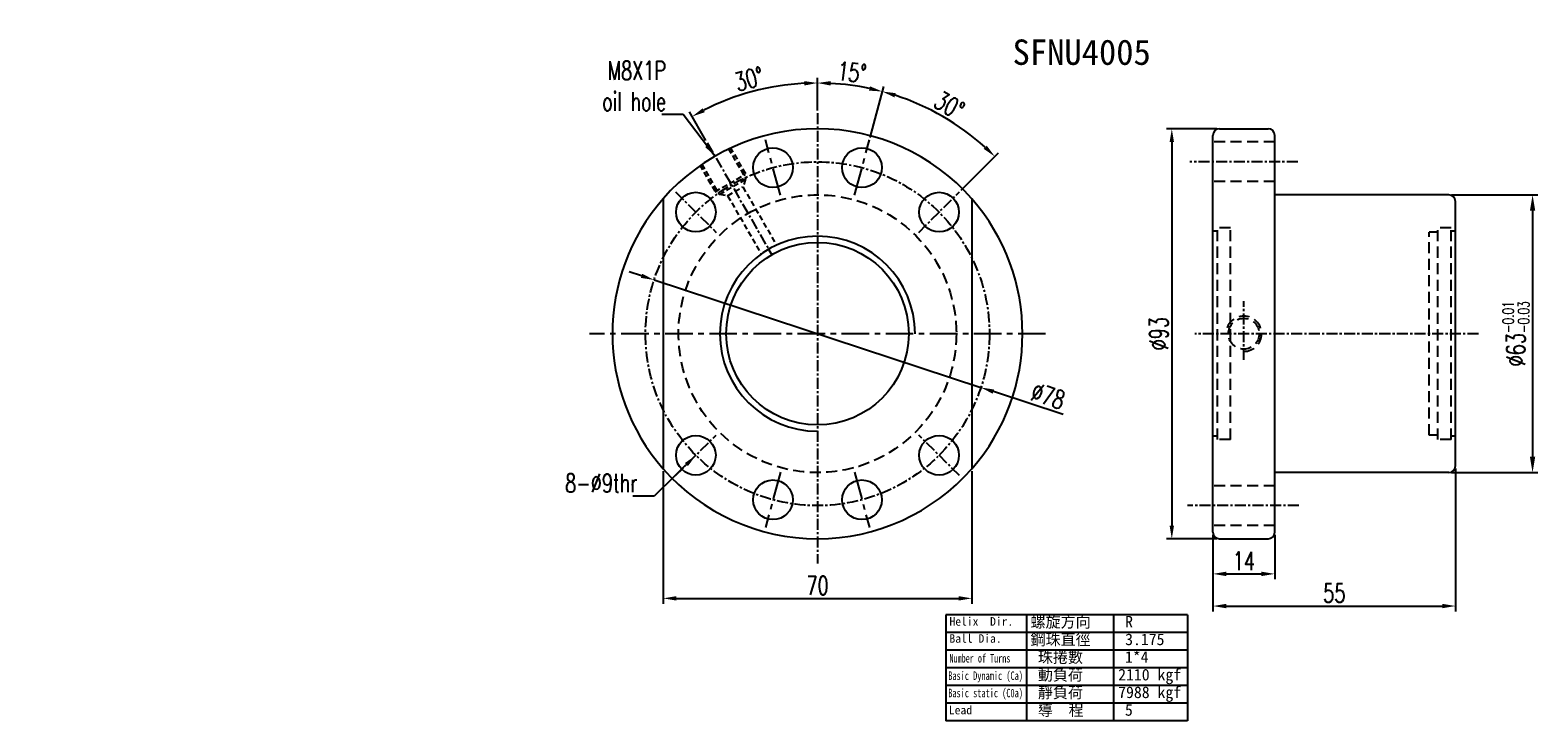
# Model space of a CAD drawing. Extents: x 220 to 995, y -217 to 481.
import ezdxf
from ezdxf.enums import TextEntityAlignment as Align

# ---------------------------------------------------------------- set-up
doc = ezdxf.new("R2010")
doc.units = 0
doc.header["$MEASUREMENT"] = 0
doc.header["$PDMODE"] = 1
for name, pattern in [('CENTER', [2, 1.25, -0.25, 0.25, -0.25]), ('DASHED', [0.75, 0.5, -0.25]), ('HIDDEN', [0.375, 0.25, -0.125])]:
    doc.linetypes.add(name, pattern=pattern)
for name, color, linetype in [('CHA', 2, 'CONTINUOUS'), ('CL', 1, 'CENTER'), ('DIM', 4, 'CONTINUOUS'), ('HID', 2, 'HIDDEN'), ('OUT', 3, 'CONTINUOUS')]:
    doc.layers.add(name, color=color, linetype=linetype)
doc.styles.add('CHN', font='SIMPLEX.shx', dxfattribs={"width": 0.7, "bigfont": 'CHINESET.shx'})
doc.styles.add('T', font='txt')
doc.dimstyles.get("Standard").update_dxf_attribs({"dimscale": 0, "dimtxt": 4, "dimasz": 3, "dimexe": 1, "dimexo": 0.5, "dimgap": 1, "dimtad": 1, "dimdsep": 46, "dimtxsty": 'CHN', "dimcen": 0.09, "dimclrd": 256, "dimclre": 256, "dimclrt": 256, "dimadec": 0, "dimazin": 0, "dimtp": 1, "dimtm": 1, "dimtfac": 0.6, "dimtix": 1, "dimtmove": 2, "dimatfit": 3, "dimfxl": 1, "dimtvp": 0.85, "dimtolj": 1, "dimarcsym": 0})

# ---------------------------------------------------------------- blocks, each defined once
blk = doc.blocks.new('*D13')
at = {"layer": 'DIM', "color": 0, "lineweight": -2, "transparency": 16777216}
for p, q in [((975.05, 157.47), (994.63, 157.47)), ((993.43, 153.87), (993.43, 98.07)), ((975.05, 94.47), (994.63, 94.47))]:
    blk.add_line(p, q, dxfattribs=at)
at = {"layer": 'DIM', "color": 0, "transparency": 16777216}
for points in [[(992.83, 153.87), (994.03, 153.87), (993.43, 157.47)], [(992.83, 98.07), (994.03, 98.07), (993.43, 94.47)]]:
    blk.add_solid(points, dxfattribs=at)
at = {"layer": 'DIM', "color": 0, "transparency": 16777216, "insert": (989.65, 125.97), "char_height": 4.2, "attachment_point": 5, "rotation": 90, "style": 'CHN'}
blk.add_mtext('\\A1;%%C63{\\H2.520000;\\S-0.01^ -0.03;}', dxfattribs=at)
blk = doc.blocks.new('*D14')
at = {"layer": 'DIM', "color": 0, "lineweight": -2, "transparency": 16777216}
for p, q in [((791.36, 139.1), (788.51, 140.04)), ((794.21, 138.17), (868.3, 113.78)), ((886.96, 107.63), (871.14, 112.84))]:
    blk.add_line(p, q, dxfattribs=at)
at = {"layer": 'DIM', "color": 0, "transparency": 16777216}
for points in [[(791.51, 139.58), (791.2, 138.63), (794.21, 138.17)], [(871.3, 113.31), (870.99, 112.36), (868.3, 113.78)]]:
    blk.add_solid(points, dxfattribs=at)
at = {"layer": 'DIM', "color": 0, "transparency": 16777216, "insert": (883.56, 111.85), "char_height": 4.2, "attachment_point": 5, "rotation": 341.7801, "style": 'CHN'}
blk.add_mtext('\\A1;∅78', dxfattribs=at)
blk = doc.blocks.new('*D15')
at = {"layer": 'DIM', "color": 0, "lineweight": -2, "transparency": 16777216}
for p, q in [((843.18, 170.5), (846.28, 182.07)), ((863.85, 158.57), (872.32, 167.04))]:
    blk.add_line(p, q, dxfattribs=at)
blk.add_arc((831.25, 125.97), 56.88, 48.0223, 71.9777, dxfattribs=at)
at = {"layer": 'DIM', "color": 0, "transparency": 16777216}
for points in [[(848.71, 179.58), (848.99, 180.54), (845.97, 180.91)], [(869.64, 168.62), (868.95, 167.89), (871.47, 166.19)]]:
    blk.add_solid(points, dxfattribs=at)
at = {"layer": 'DIM', "color": 0, "transparency": 16777216, "insert": (861.16, 177.78), "char_height": 4.2, "attachment_point": 5, "rotation": 330, "style": 'CHN'}
blk.add_mtext('\\A1;30°', dxfattribs=at)
blk = doc.blocks.new('*D16')
at = {"layer": 'DIM', "color": 0, "lineweight": -2, "transparency": 16777216}
for p, q in [((831.25, 176.57), (831.25, 184.04)), ((843.18, 170.5), (846.28, 182.07))]:
    blk.add_line(p, q, dxfattribs=at)
blk.add_arc((831.25, 125.97), 56.87, 78.0226, 86.9774, dxfattribs=at)
at = {"layer": 'DIM', "color": 0, "transparency": 16777216}
for points in [[(834.24, 182.27), (834.26, 183.27), (831.25, 182.84)], [(843.17, 182.09), (842.94, 181.12), (845.97, 180.91)]]:
    blk.add_solid(points, dxfattribs=at)
at = {"layer": 'DIM', "color": 0, "transparency": 16777216, "insert": (839.06, 185.27), "char_height": 4.2, "attachment_point": 5, "rotation": 352.5, "style": 'CHN'}
blk.add_mtext('\\A1;15°', dxfattribs=at)
blk = doc.blocks.new('*D17')
at = {"layer": 'DIM', "color": 0, "lineweight": -2, "transparency": 16777216}
for p, q in [((831.25, 176.57), (831.25, 184.05)), ((805.95, 169.79), (802.21, 176.27))]:
    blk.add_line(p, q, dxfattribs=at)
blk.add_arc((831.25, 125.97), 56.88, 93.0222, 116.9778, dxfattribs=at)
at = {"layer": 'DIM', "color": 0, "transparency": 16777216}
for points in [[(828.24, 183.27), (828.26, 182.27), (831.25, 182.85)], [(805.68, 176.22), (805.21, 177.1), (802.81, 175.23)]]:
    blk.add_solid(points, dxfattribs=at)
at = {"layer": 'DIM', "color": 0, "transparency": 16777216, "insert": (815.77, 183.75), "char_height": 4.2, "attachment_point": 5, "rotation": 15, "style": 'CHN'}
blk.add_mtext('\\A1;30°', dxfattribs=at)
blk = doc.blocks.new('*D18')
at = {"layer": 'DIM', "color": 0, "lineweight": -2, "transparency": 16777216}
for p, q in [((975.95, 95.37), (975.95, 63)), ((920.95, 80.37), (920.95, 63)), ((923.95, 64.2), (972.95, 64.2))]:
    blk.add_line(p, q, dxfattribs=at)
at = {"layer": 'DIM', "color": 0, "transparency": 16777216}
for points in [[(923.95, 64.7), (923.95, 63.7), (920.95, 64.2)], [(972.95, 64.7), (972.95, 63.7), (975.95, 64.2)]]:
    blk.add_solid(points, dxfattribs=at)
at = {"layer": 'DIM', "color": 0, "transparency": 16777216, "insert": (948.45, 67.14), "char_height": 4.2, "attachment_point": 5, "style": 'CHN'}
blk.add_mtext('\\A1;55', dxfattribs=at)
blk = doc.blocks.new('*D19')
at = {"layer": 'DIM', "color": 0, "lineweight": -2, "transparency": 16777216}
for p, q in [((920.95, 80.37), (920.95, 70.29)), ((934.95, 80.37), (934.95, 70.29)), ((923.95, 71.49), (931.95, 71.49))]:
    blk.add_line(p, q, dxfattribs=at)
at = {"layer": 'DIM', "color": 0, "transparency": 16777216}
for points in [[(923.95, 71.99), (923.95, 70.99), (920.95, 71.49)], [(931.95, 71.99), (931.95, 70.99), (934.95, 71.49)]]:
    blk.add_solid(points, dxfattribs=at)
at = {"layer": 'DIM', "color": 0, "transparency": 16777216, "insert": (927.95, 74.43), "char_height": 4.2, "attachment_point": 5, "style": 'CHN'}
blk.add_mtext('\\A1;14', dxfattribs=at)
blk = doc.blocks.new('*D20')
at = {"layer": 'DIM', "color": 0, "lineweight": -2, "transparency": 16777216}
for p, q in [((796.25, 94.76), (796.25, 64.74)), ((866.25, 94.76), (866.25, 64.74)), ((799.25, 65.94), (863.25, 65.94))]:
    blk.add_line(p, q, dxfattribs=at)
at = {"layer": 'DIM', "color": 0, "transparency": 16777216}
for points in [[(799.25, 66.44), (799.25, 65.44), (796.25, 65.94)], [(863.25, 66.44), (863.25, 65.44), (866.25, 65.94)]]:
    blk.add_solid(points, dxfattribs=at)
at = {"layer": 'DIM', "color": 0, "transparency": 16777216, "insert": (831.25, 68.88), "char_height": 4.2, "attachment_point": 5, "style": 'CHN'}
blk.add_mtext('\\A1;70', dxfattribs=at)
blk = doc.blocks.new('*D21')
at = {"layer": 'DIM', "color": 0, "lineweight": -2, "transparency": 16777216}
for p, q in [((921.85, 172.47), (910.41, 172.47)), ((911.61, 169.47), (911.61, 82.47)), ((921.85, 79.47), (910.41, 79.47))]:
    blk.add_line(p, q, dxfattribs=at)
at = {"layer": 'DIM', "color": 0, "transparency": 16777216}
for points in [[(911.11, 169.47), (912.11, 169.47), (911.61, 172.47)], [(911.11, 82.47), (912.11, 82.47), (911.61, 79.47)]]:
    blk.add_solid(points, dxfattribs=at)
at = {"layer": 'DIM', "color": 0, "transparency": 16777216, "insert": (908.67, 125.97), "char_height": 4.2, "attachment_point": 5, "rotation": 90, "style": 'CHN'}
blk.add_mtext('\\A1;%%c93', dxfattribs=at)

msp = doc.modelspace()

# ---------------------------------------------------------------- linework, layer by layer
at = {"layer": 'CL', "color": 7, "linetype": 'CENTER', "ltscale": 2}
for p, q in [((831.25044, 175.97125), (831.25044, 73.82778)), ((940.17765, 164.97125), (915.71892, 164.97125)), ((927.94828, 120.08261), (927.94828, 133.32226)), ((981.17765, 125.97125), (916.85388, 125.97125)), ((940.41193, 86.97125), (915.18788, 86.97125))]:
    msp.add_line(p, q, dxfattribs=at)
at = {"layer": 'CL', "color": 7, "ltscale": 2}
for p, q in [((806.25044, 169.27252), (820.90044, 143.89798)), ((799.07708, 158.14461), (808.26947, 148.95222)), ((854.23141, 148.95222), (863.42379, 158.14461)), ((799.07708, 93.79789), (808.26947, 102.99028)), ((863.42379, 93.79789), (854.23141, 102.99028))]:
    msp.add_line(p, q, dxfattribs=at)
at = {"layer": 'CL', "color": 7, "ltscale": 5}
for p, q in [((822.83882, 157.36384), (819.47417, 169.92088)), ((839.66206, 157.36384), (843.0267, 169.92088)), ((882.9798, 125.97125), (779.52107, 125.97125)), ((822.83882, 94.57866), (819.47417, 82.02163)), ((839.66206, 94.57866), (843.0267, 82.02163))]:
    msp.add_line(p, q, dxfattribs=at)
at = {"layer": 'CL', "color": 7, "linetype": 'CENTER', "ltscale": 2}
msp.add_circle((831.25044, 125.97125), 39, dxfattribs=at)
at = {"layer": 'DIM', "color": 7}
for p, q in [((915.14288, 62.17828), (860.38728, 62.17828)), ((860.38728, 62.17828), (860.38728, 38.15912)), ((878.63915, 62.17828), (878.63915, 38.15912)), ((898.39102, 62.17828), (898.39102, 38.15912)), ((915.14288, 62.17828), (915.14288, 38.15912)), ((915.14288, 58.17508), (860.38728, 58.17508)), ((915.14288, 54.1719), (860.38728, 54.1719)), ((915.14288, 50.16869), (860.38728, 50.16869)), ((915.14288, 46.1655), (860.38728, 46.1655)), ((915.14288, 42.1623), (860.38728, 42.1623)), ((915.14288, 38.15912), (860.38728, 38.15912))]:
    msp.add_line(p, q, dxfattribs=at)
msp.add_arc((831.25044, 125.97125), 22.125, 0, 270, dxfattribs=at)
at = {"layer": 'HID', "color": 7, "ltscale": 5}
for p, q in [((811.03153, 167.99143), (815.03153, 161.06323)), ((811.46454, 168.24143), (814.96454, 162.17925)), ((804.53633, 164.24143), (808.03633, 158.17925)), ((804.96935, 164.49143), (808.96935, 157.56323)), ((808.03633, 158.17925), (814.96454, 162.17925)), ((808.96935, 157.56323), (815.03153, 161.06323)), ((814.94492, 161.01323), (814.33249, 159.274)), ((809.05595, 157.61323), (810.86839, 157.274)), ((810.86839, 157.274), (814.33249, 159.274)), ((814.33249, 159.274), (821.96528, 146.05362)), ((810.86839, 157.274), (818.50118, 144.05362))]:
    msp.add_line(p, q, dxfattribs=at)
at = {"layer": 'HID', "color": 7, "ltscale": 10}
for p, q in [((934.94828, 169.47125), (920.94828, 169.47125)), ((934.94828, 160.47125), (920.94828, 160.47125)), ((934.94828, 91.47125), (920.94828, 91.47125)), ((934.94828, 82.47125), (920.94828, 82.47125))]:
    msp.add_line(p, q, dxfattribs=at)
at = {"layer": 'HID', "color": 7, "linetype": 'CENTER', "ltscale": 2}
for p, q in [((921.94828, 149.22125), (920.94828, 149.22125)), ((971.94828, 102.97125), (969.94828, 102.97125)), ((975.94828, 102.72125), (974.94828, 102.72125)), ((974.94828, 101.97125), (971.94828, 101.97125))]:
    msp.add_line(p, q, dxfattribs=at)
at = {"layer": 'HID', "color": 7, "linetype": 'DASHED', "ltscale": 5}
for p, q in [((921.94828, 101.97125), (921.94828, 149.97125)), ((924.94828, 149.97125), (921.94828, 149.97125)), ((924.94828, 101.97125), (924.94828, 149.97125)), ((969.94828, 102.97125), (969.94828, 148.97125)), ((971.94828, 148.97125), (969.94828, 148.97125)), ((971.94828, 101.97125), (971.94828, 149.97125)), ((974.94828, 149.97125), (971.94828, 149.97125)), ((974.94828, 101.97125), (974.94828, 149.97125)), ((975.94828, 149.22125), (974.94828, 149.22125)), ((921.94828, 102.72125), (920.94828, 102.72125)), ((924.94828, 101.97125), (921.94828, 101.97125))]:
    msp.add_line(p, q, dxfattribs=at)
for centre, radius in [((831.25044, 125.97125), 31.5), ((927.94828, 125.97125), 3.5)]:
    msp.add_circle(centre, radius, dxfattribs=at)
msp.add_arc((927.94828, 125.97125), 4, 270, 180, dxfattribs=at)
at = {"layer": 'HID', "ltscale": 10}
msp.add_point((661.93976, 69.23022), dxfattribs=at)
at = {"layer": 'OUT', "color": 7}
for p, q in [((920.94828, 80.97125), (920.94828, 170.97125)), ((922.44828, 172.47125), (933.44828, 172.47125)), ((934.94828, 80.97125), (934.94828, 170.97125)), ((974.44828, 157.47125), (934.94828, 157.47125)), ((974.44828, 94.47125), (934.94828, 94.47125)), ((922.44828, 79.47125), (933.44828, 79.47125))]:
    msp.add_line(p, q, dxfattribs=at)
at = {"layer": 'OUT', "color": 7, "ltscale": 10}
for p, q in [((796.25044, 156.58579), (796.25044, 95.35671)), ((866.25044, 156.58579), (866.25044, 95.35671))]:
    msp.add_line(p, q, dxfattribs=at)
at = {"layer": 'OUT', "color": 7, "linetype": 'Continuous', "ltscale": 5}
msp.add_line((975.94828, 95.97125), (975.94828, 155.97125), dxfattribs=at)
at = {"layer": 'OUT', "color": 7}
for centre in [(821.15649, 163.64236), (841.34438, 163.64236), (803.67327, 153.54841), (858.8276, 153.54841), (803.67327, 98.39409), (858.8276, 98.39409), (821.15649, 88.30014), (841.34438, 88.30014)]:
    msp.add_circle(centre, 4.5, dxfattribs=at)
at = {"layer": 'OUT', "color": 7, "linetype": 'Continuous', "ltscale": 5}
msp.add_circle((831.25044, 125.97125), 20.7, dxfattribs=at)
at = {"layer": 'OUT', "color": 7}
for centre, radius, start, end in [((831.25044, 125.97125), 46.5, 41.1762247, 138.8237753), ((922.44828, 170.97125), 1.5, 90, 180), ((933.44828, 170.97125), 1.5, 0, 90), ((974.44828, 155.97125), 1.5, 0, 90), ((831.25044, 125.97125), 46.5, 138.8237753, 221.1762247), ((831.25044, 125.97125), 46.5, 318.8237753, 41.1762247), ((974.44828, 95.97125), 1.5, 270, 0), ((831.25044, 125.97125), 46.5, 221.1762247, 318.8237753), ((922.44828, 80.97125), 1.5, 180, 270), ((933.44828, 80.97125), 1.5, 270, 0)]:
    msp.add_arc(centre, radius, start, end, dxfattribs=at)
at = {"layer": 'OUT'}
msp.add_point((652.68976, 49.87507), dxfattribs=at)

# ---------------------------------------------------------------- texts
at = {"layer": 'CHA', "color": 0, "style": 'T'}
msp.add_text('SFNU4005', height=5.76, dxfattribs=at).set_placement((891.17326, 189.83622), align=Align.MIDDLE)
at = {"layer": 'DIM', "color": 7, "style": 'T'}
for s, height, p in [('Helix  Dir.', 1.93536, (861.18222, 59.74256)), ('螺旋方向', 2.625, (879.56657, 59.3366)), ('R', 2.625, (901.02512, 59.3366)), ('鋼珠直徑', 2.625, (879.56657, 55.33341)), ('Ball Dia.', 1.93536, (861.18222, 55.87757)), ('3.175', 2.625, (901.02512, 55.33341)), ('珠捲數', 2.625, (881.23331, 51.33022)), ('1*4', 2.625, (900.98518, 51.33022)), ('動負荷', 2.625, (881.23331, 47.32703)), ('2110 kgf', 2.625, (899.44668, 47.32703)), ('靜負荷', 2.625, (881.23331, 43.32384)), ('7988 kgf', 2.625, (899.44668, 43.32384)), ('Lead', 1.93536, (861.04401, 39.63668)), ('導  程', 2.625, (881.23331, 39.32064)), ('5', 2.625, (900.98518, 39.32064))]:
    msp.add_text(s, height=height, dxfattribs=at).set_placement(p)
for s, width, p in [('Number of Turns', 0.7, (861.18222, 51.38963)), ('Basic Dynamic (Ca)', 0.65, (860.90581, 47.43467)), ('Basic static (C0a)', 0.65, (860.90581, 43.50449))]:
    msp.add_text(s, height=1.93536, dxfattribs=dict(at, width=width)).set_placement(p)
at = {"layer": 'DIM', "color": 7, "char_height": 4.2, "attachment_point": 9, "style": 'CHN'}
for s, insert in [('\\A1;M8X1P\\Poil hole', (796.91477, 176.56574)), ('\\A1;8-%%C9thr', (790.40448, 89.99612))]:
    msp.add_mtext(s, dxfattribs=dict(at, insert=insert))

# ---------------------------------------------------------------- dimensions: what is measured, and where the dimension line sits
at = {"layer": 'DIM', "color": 7}
for base, line1, line2, picture, middle in [((841.1264, 181.98064), ((839.66206, 157.36384), (843.0267, 169.92088)), ((831.25044, 175.97125), (831.25044, 73.82778)), '*D16', (839.05765, 185.27296)), ((821.37299, 181.98904), ((831.25044, 175.97125), (831.25044, 73.82778)), ((806.25044, 169.27252), (831.25044, 125.97125)), '*D17', (815.76737, 183.75483)), ((863.87478, 172.56364), ((854.23141, 148.95222), (863.42379, 158.14461)), ((839.66206, 157.36384), (843.0267, 169.92088)), '*D15', (861.15984, 177.77586))]:
    dim = msp.add_angular_dim_2l(base=base, line1=line1, line2=line2, dimstyle='Standard', override={"dimscale": 1.2, "dimtxt": 3.5, "dimasz": 2.5, "dimgap": 0.7, "dimdec": 4, "dimclrd": 0, "dimclre": 0, "dimclrt": 0, "dimtdec": 4, "dimtmove": 1}, dxfattribs=at)
    dim.commit()
    dim.dimension.update_dxf_attribs({"geometry": picture, "text_midpoint": middle})
for base, p1, p2, text, override, picture, middle in [((911.61337, 79.47125), (922.44828, 172.47125), (922.44828, 79.47125), '%%c<>', {"dimscale": 1.2, "dimtxt": 3.5, "dimasz": 2.5, "dimgap": 0.7, "dimdec": 4, "dimclrd": 0, "dimclre": 0, "dimclrt": 0, "dimtdec": 4, "dimtmove": 1}, '*D21', (908.67337, 125.97125)), ((993.42801, 94.47125), (974.44828, 157.47125), (974.44828, 94.47125), '%%C<>', {"dimscale": 1.2, "dimtxt": 3.5, "dimgap": 0.7, "dimdec": 4, "dimclrd": 0, "dimclre": 0, "dimclrt": 0, "dimtol": 1, "dimlim": 0, "dimtp": -0.01, "dimtm": 0.03, "dimtdec": 4, "dimtmove": 1}, '*D13', (989.64801, 125.97125))]:
    dim = msp.add_linear_dim(base=base, p1=p1, p2=p2, angle=90, text=text, dimstyle='Standard', override=override, dxfattribs=at)
    dim.commit()
    dim.dimension.update_dxf_attribs({"geometry": picture, "text_midpoint": middle})
dim = msp.add_diameter_dim_2p(p1=(794.20576, 138.16519), p2=(868.29511, 113.77731), dimstyle='Standard', override={"dimscale": 1.2, "dimtxt": 3.5, "dimasz": 2.5, "dimgap": 0.7, "dimdec": 4, "dimclrd": 0, "dimclrt": 0, "dimtdec": 4, "dimtmove": 1}, dxfattribs=at)
dim.commit()
dim.dimension.update_dxf_attribs({"geometry": '*D14', "text_midpoint": (882.63805, 109.05607), "dimtype": 163})
for base, p1, p2, picture, middle in [((975.94828, 64.20252), (920.94828, 80.97125), (975.94828, 95.97125), '*D18', (948.44828, 67.14252)), ((866.25044, 65.94395), (796.25044, 95.35671), (866.25044, 95.35671), '*D20', (831.25044, 68.88395)), ((934.94828, 71.48571), (920.94828, 80.97125), (934.94828, 80.97125), '*D19', (927.94828, 74.42571))]:
    dim = msp.add_linear_dim(base=base, p1=p1, p2=p2, dimstyle='Standard', override={"dimscale": 1.2, "dimtxt": 3.5, "dimasz": 2.5, "dimgap": 0.7, "dimdec": 4, "dimclrd": 0, "dimclre": 0, "dimclrt": 0, "dimtdec": 4, "dimtmove": 1}, dxfattribs=at)
    dim.commit()
    dim.dimension.update_dxf_attribs({"geometry": picture, "text_midpoint": middle})

# ---------------------------------------------------------------- leaders
at = {"layer": 'DIM', "color": 7, "annotation_type": 0, "has_hookline": 1, "hookline_direction": 1}
for points in [[(808.00044, 166.24143), (800.75477, 175.72574), (797.75477, 175.72574)], [(803.67327, 98.39409), (794.24448, 89.15612), (791.24448, 89.15612)]]:
    msp.add_leader(points, dimstyle='Standard', override={"dimscale": 1.2, "dimtxt": 3.5, "dimasz": 2.5, "dimgap": 0.7, "dimdec": 4, "dimclrd": 0, "dimtdec": 4, "dimtmove": 1}, dxfattribs=at)

doc.saveas('drawing.dxf')
